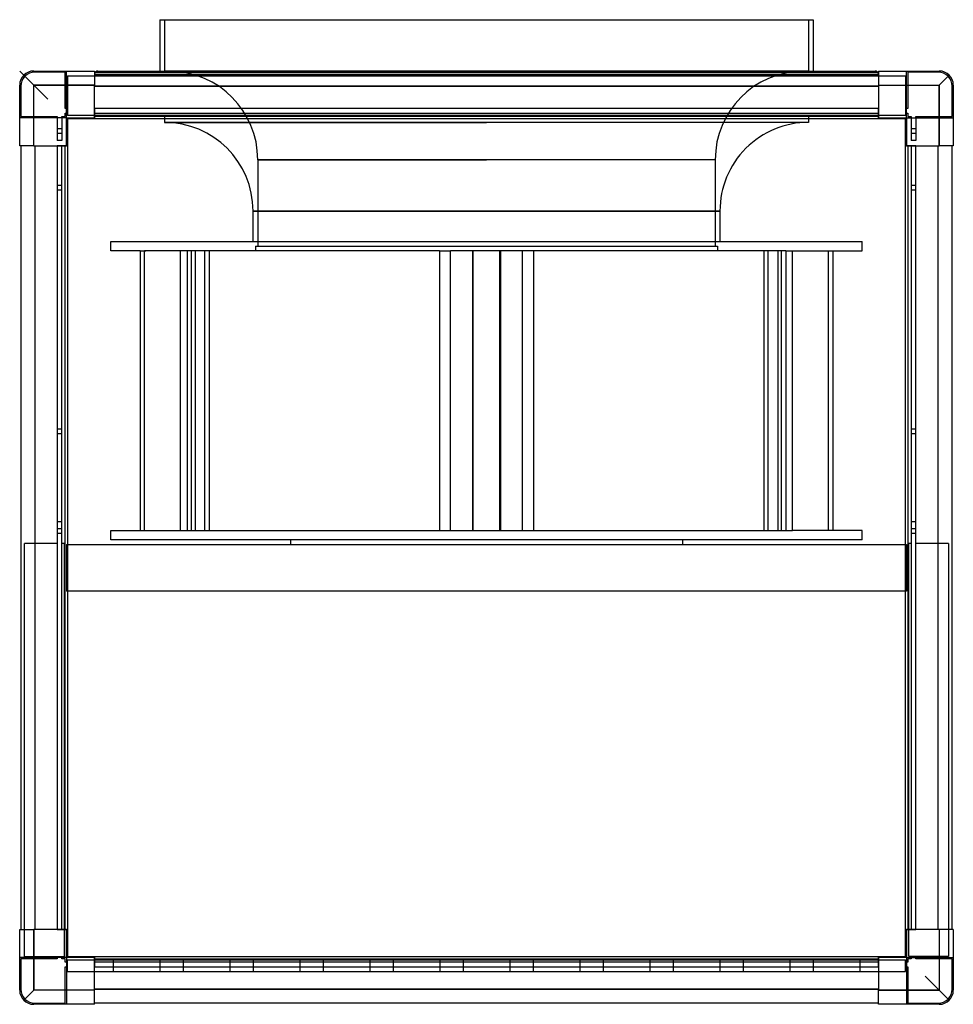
# Model space of a CAD drawing. Header units: millimetres. Extents: x -400 to 400, y -400 to 444.
import ezdxf

# ---------------------------------------------------------------- set-up
doc = ezdxf.new("R2010")
doc.units = ezdxf.units.MM
doc.layers.add('HIDDEN', color=7, linetype='Continuous')
doc.layers.add('THICK', color=7, linetype='Continuous')

msp = doc.modelspace()

# ---------------------------------------------------------------- linework, layer by layer
at = {"layer": 'HIDDEN'}
for p, q in [((-276, 444), (-276, 400)), ((276, 444), (276, 400)), ((-400, 400), (-388, 388)), ((-388, 400), (-388, 400)), ((-388, 400), (-388, 400)), ((-387, 399), (-387, 399)), ((-361, 399), (-387, 399)), ((-361, 399), (-361, 399)), ((-361, 368), (-361, 399)), ((-360, 400), (-360, 400)), ((-360, 360), (-360, 400)), ((-360, 400), (-360, 400)), ((-336, 400), (-336, 400)), ((-336, 400), (-336, 400)), ((-336, 399), (-336, 399)), ((-336, 399), (-336, 399)), ((0, 397), (-336, 397)), ((-336, 397), (0, 397)), ((0, 400), (-276, 400)), ((276, 400), (0, 400)), ((336, 397), (0, 397)), ((0, 397), (336, 397)), ((336, 400), (336, 400)), ((336, 400), (336, 400)), ((336, 399), (336, 399)), ((336, 399), (336, 399)), ((360, 400), (360, 400)), ((360, 400), (360, 400)), ((360, 360), (360, 400)), ((361, 399), (361, 399)), ((387, 399), (361, 399)), ((361, 399), (361, 368)), ((387, 399), (387, 399)), ((388, 400), (388, 400)), ((388, 400), (388, 400)), ((-359, 396), (359, 396)), ((-359, 396), (-359, 362)), ((-359, 396), (-359, 396)), ((359, 396), (359, 396)), ((359, 396), (359, 362)), ((396.49, 396.49), (388, 388)), ((-400, 388), (-400, 388)), ((-400, 388), (-400, 388)), ((-399, 387), (-399, 387)), ((-399, 387), (-399, 361)), ((-388, 336), (-388, 388)), ((-388, 388), (-336, 388)), ((336, 387), (-336, 387)), ((336, 388), (388, 388)), ((388, 388), (388, 336)), ((399, 387), (399, 387)), ((399, 361), (399, 387)), ((400, 388), (400, 388)), ((400, 388), (400, 388)), ((-361, 368), (-361, 368)), ((-360, 368), (-361, 368)), ((-361, 364), (-360, 364)), ((-361, 364), (-361, 364)), ((-361, 361), (-361, 364)), ((-360, 368), (-359, 368)), ((-359, 364), (-360, 364)), ((-359, 368), (-359, 368)), ((-359, 364), (-359, 364)), ((-336, 368), (-336, 368)), ((-336, 368), (-336, 368)), ((336, 368), (-336, 368)), ((-336, 368), (-336, 364)), ((-336, 368), (-336, 368)), ((-336, 368), (-336, 368)), ((-336, 364), (-336, 364)), ((-336, 364), (-336, 364)), ((-336, 364), (-336, 364)), ((-336, 364), (336, 364)), ((-336, 364), (-336, 364)), ((-336, 364), (-336, 361)), ((336, 368), (336, 368)), ((336, 364), (336, 368)), ((336, 368), (336, 368)), ((336, 368), (336, 368)), ((336, 368), (336, 368)), ((336, 364), (336, 364)), ((336, 364), (336, 364)), ((336, 364), (336, 364)), ((336, 364), (336, 364)), ((336, 361), (336, 364)), ((359, 368), (359, 368)), ((359, 368), (360, 368)), ((359, 364), (359, 364)), ((360, 364), (359, 364)), ((361, 368), (360, 368)), ((360, 364), (361, 364)), ((361, 368), (361, 368)), ((361, 364), (361, 364)), ((361, 364), (361, 361)), ((-400, 360), (-400, 360)), ((-360, 360), (-400, 360)), ((-400, 360), (-400, 360)), ((-399, 361), (-399, 361)), ((-399, 361), (-368, 361)), ((-368, 361), (-368, 360)), ((-368, 361), (-368, 361)), ((-368, 360), (-368, 340.5)), ((-364, 361), (-364, 361)), ((-364, 361), (-361, 361)), ((-364, 360), (-364, 361)), ((-364, 360), (-364, 340.5)), ((-361, 361), (-361, 361)), ((-360, 360), (-360, 360)), ((-360, 360), (-360, 360)), ((-360, 360), (-360, 360)), ((-360, 360), (-360, 360)), ((359, 362), (-359, 362)), ((-359, 362), (-359, 362)), ((-359, 359), (-359, 359)), ((-359, 359), (-359, 359)), ((-336, 361), (-336, 360)), ((-336, 361), (-336, 361)), ((-336, 361), (-336, 361)), ((-336, 361), (-336, 361)), ((-336, 361), (-336, 361)), ((-336, 360), (-336, 360)), ((-336, 360), (-336, 360)), ((-336, 360), (-336, 360)), ((-336, 360), (-336, 360)), ((-336, 360), (-336, 360)), ((-336, 360), (-336, 360)), ((-336, 359), (-336, 359)), ((-336, 359), (-336, 359)), ((-276, 362), (-276, 356)), ((0, 356), (-276, 356)), ((-276, 356), (0, 356)), ((276, 356), (0, 356)), ((276, 362), (276, 356)), ((336, 360), (336, 361)), ((336, 361), (336, 361)), ((336, 361), (336, 361)), ((336, 361), (336, 361)), ((336, 361), (336, 361)), ((336, 360), (336, 360)), ((336, 360), (336, 360)), ((336, 360), (336, 360)), ((336, 360), (336, 360)), ((336, 360), (336, 360)), ((336, 360), (336, 360)), ((336, 359), (336, 359)), ((336, 359), (336, 359)), ((359, 362), (359, 362)), ((359, 359), (359, 359)), ((359, 359), (359, 359)), ((360, 360), (360, 360)), ((360, 360), (360, 360)), ((360, 360), (360, 360)), ((360, 360), (360, 360)), ((360, 360), (400, 360)), ((361, 361), (361, 361)), ((361, 361), (364, 361)), ((364, 361), (364, 361)), ((364, 361), (364, 360)), ((364, 360), (364, 340.5)), ((368, 361), (368, 361)), ((368, 360), (368, 361)), ((368, 361), (399, 361)), ((368, 360), (368, 340.5)), ((399, 361), (399, 361)), ((400, 360), (400, 360)), ((400, 360), (400, 360)), ((-364, 350.5), (-368, 350.5)), ((-364, 350.5), (-368, 350.5)), ((-364, 350.5), (-368, 350.5)), ((-364, 350.5), (-368, 350.5)), ((-364, 346.5), (-368, 346.5)), ((-364, 346.5), (-368, 346.5)), ((-364, 346.5), (-368, 346.5)), ((-364, 346.5), (-368, 346.5)), ((368, 350.5), (364, 350.5)), ((368, 350.5), (364, 350.5)), ((368, 350.5), (364, 350.5)), ((368, 350.5), (364, 350.5)), ((368, 346.5), (364, 346.5)), ((368, 346.5), (364, 346.5)), ((368, 346.5), (364, 346.5)), ((368, 346.5), (364, 346.5)), ((-368, 340.5), (-368, 340.5)), ((-364, 340.5), (-368, 340.5)), ((-364, 340.5), (-364, 340.5)), ((368, 340.5), (364, 340.5)), ((364, 340.5), (364, 340.5)), ((368, 340.5), (368, 340.5)), ((-400, 336), (-400, 336)), ((-400, 336), (-400, 336)), ((-399, 336), (-399, 336)), ((-399, 336), (-399, 336)), ((-387, 336), (-387, -336)), ((-368, 336), (-368, 336)), ((-364, 336), (-368, 336)), ((-368, 336), (-368, -336)), ((-368, 336), (-368, 336)), ((-368, 336), (-368, 336)), ((-368, 336), (-368, 336)), ((-364, 336), (-364, 336)), ((-364, 336), (-364, 336)), ((-364, 336), (-364, 336)), ((-364, 336), (-364, 336)), ((-364, -336), (-364, 336)), ((-361, 336), (-364, 336)), ((-361, 336), (-361, 336)), ((-361, 336), (-361, 336)), ((-360, 336), (-361, 336)), ((-361, 336), (-361, 336)), ((-361, 336), (-361, 336)), ((-360, 336), (-360, 336)), ((-360, 336), (-360, 336)), ((-360, 336), (-360, 336)), ((-360, 336), (-360, 336)), ((-360, 336), (-360, 336)), ((-360, 336), (-360, 336)), ((-359, 336), (-359, 336)), ((-359, 336), (-359, 336)), ((359, 336), (359, 336)), ((359, 336), (359, 336)), ((360, 336), (360, 336)), ((360, 336), (360, 336)), ((361, 336), (360, 336)), ((360, 336), (360, 336)), ((360, 336), (360, 336)), ((360, 336), (360, 336)), ((360, 336), (360, 336)), ((364, 336), (361, 336)), ((361, 336), (361, 336)), ((361, 336), (361, 336)), ((361, 336), (361, 336)), ((361, 336), (361, 336)), ((364, 336), (364, -336)), ((364, 336), (364, 336)), ((364, 336), (364, 336)), ((364, 336), (364, 336)), ((364, 336), (364, 336)), ((368, 336), (364, 336)), ((368, 336), (368, 336)), ((368, 336), (368, 336)), ((368, 336), (368, 336)), ((368, 336), (368, 336)), ((368, -336), (368, 336)), ((387, -336), (387, 336)), ((399, 336), (399, 336)), ((399, 336), (399, 336)), ((400, 336), (400, 336)), ((400, 336), (400, 336)), ((0, 324.01), (-196, 324.01)), ((-196, 324.01), (0, 324.01)), ((-196, 324.01), (-196, 250)), ((196, 324.01), (0, 324.01)), ((196, 324.01), (196, 250)), ((-364, 302), (-368, 302)), ((-364, 302), (-368, 302)), ((-364, 298), (-368, 298)), ((-364, 298), (-368, 298)), ((368, 302), (364, 302)), ((368, 302), (364, 302)), ((368, 298), (364, 298)), ((368, 298), (364, 298)), ((-200, 280), (0, 280)), ((-200, 254), (-200, 280)), ((0, 280), (-200, 280)), ((0, 280), (200, 280)), ((200, 280), (0, 280)), ((200, 280), (200, 254)), ((-322, 254), (0, 254)), ((-322, 246), (-322, 254)), ((0, 254), (322, 254)), ((322, 246), (322, 254)), ((-296.8, 246), (-322, 246)), ((-296.8, 246), (-296.8, 6)), ((-296.8, 246), (-291.8, 246)), ((-292.99, 6), (-292.99, 246)), ((-40.25, 246), (-292.99, 246)), ((-262.16, 6), (-262.16, 246)), ((-256.55, 246), (-256.55, 6)), ((-252.84, 6), (-252.84, 246)), ((-249.73, 246), (-249.73, 6)), ((-241.33, 6), (-241.33, 246)), ((-237.6, 246), (-237.6, 6)), ((-198, 250), (0, 250)), ((-198, 250), (-198, 246)), ((-40.25, 246), (-40.25, 6)), ((-40.25, 246), (-30.83, 246)), ((-30.83, 6), (-30.83, 246)), ((0, 246), (-30.83, 246)), ((-12.13, 246), (-12.13, 6)), ((-11.51, 6), (-11.51, 246)), ((0, 250), (198, 250)), ((256.55, 246), (0, 246)), ((11.51, 6), (11.51, 246)), ((12.13, 246), (12.13, 6)), ((30.83, 6), (30.83, 246)), ((40.25, 246), (40.25, 6)), ((198, 250), (198, 246)), ((237.6, 246), (237.6, 6)), ((241.33, 6), (241.33, 246)), ((249.73, 246), (249.73, 6)), ((252.84, 6), (252.84, 246)), ((256.55, 246), (262.16, 246)), ((256.55, 246), (256.55, 6)), ((262.16, 246), (322, 246)), ((262.16, 6), (262.16, 246)), ((292.99, 6), (292.99, 246)), ((296.8, 246), (296.8, 6)), ((-364, 93), (-368, 93)), ((-364, 93), (-368, 93)), ((368, 93), (364, 93)), ((368, 93), (364, 93)), ((-364, 89), (-368, 89)), ((-364, 89), (-368, 89)), ((368, 89), (364, 89)), ((368, 89), (364, 89)), ((-368, 13.5), (-368, 13.5)), ((-364, 13.5), (-368, 13.5)), ((-364, 13.5), (-364, 13.5)), ((364, 13.5), (364, 13.5)), ((368, 13.5), (364, 13.5)), ((368, 13.5), (368, 13.5)), ((-364, 7.5), (-368, 7.5)), ((-364, 7.5), (-368, 7.5)), ((-364, 7.5), (-368, 7.5)), ((-364, 7.5), (-368, 7.5)), ((-364, 3.5), (-368, 3.5)), ((-364, 3.5), (-368, 3.5)), ((-364, 3.5), (-368, 3.5)), ((-364, 3.5), (-368, 3.5)), ((-322, 6), (-296.8, 6)), ((-322, -2), (-322, 6)), ((-296.8, 6), (-291.8, 6)), ((-292.99, 6), (-40.25, 6)), ((-40.25, 6), (-30.83, 6)), ((-30.83, 6), (0, 6)), ((0, 6), (256.55, 6)), ((256.55, 6), (262.16, 6)), ((322, 6), (262.16, 6)), ((322, -2), (322, 6)), ((368, 7.5), (364, 7.5)), ((368, 7.5), (364, 7.5)), ((368, 7.5), (364, 7.5)), ((368, 7.5), (364, 7.5)), ((368, 3.5), (364, 3.5)), ((368, 3.5), (364, 3.5)), ((368, 3.5), (364, 3.5)), ((368, 3.5), (364, 3.5)), ((-368, -5), (-396, -5)), ((-396, -5), (-396, -5)), ((-396, -359), (-396, -5)), ((-368, -5), (-368, -5)), ((-364, -5), (-364, -5)), ((-362, -5), (-364, -5)), ((-362, -5), (-362, -359)), ((-362, -5), (-362, -5)), ((-360, -6), (-360, -6)), ((-360, -6), (360, -6)), ((-360, -6), (-360, -46)), ((0, -2), (-322, -2)), ((-168, -2), (-168, -6)), ((322, -2), (0, -2)), ((168, -2), (168, -6)), ((360, -6), (360, -6)), ((360, -6), (360, -46)), ((364, -5), (362, -5)), ((362, -5), (362, -5)), ((362, -359), (362, -5)), ((364, -5), (364, -5)), ((368, -5), (368, -5)), ((396, -5), (368, -5)), ((396, -5), (396, -359)), ((396, -5), (396, -5)), ((-360, -46), (-360, -46)), ((360, -46), (-360, -46)), ((360, -46), (360, -46)), ((-400, -336), (-400, -336)), ((-400, -336), (-400, -336)), ((-399, -336), (-399, -336)), ((-399, -336), (-399, -336)), ((-388, -388), (-388, -336)), ((-368, -336), (-368, -336)), ((-368, -336), (-368, -336)), ((-368, -336), (-368, -336)), ((-368, -336), (-368, -336)), ((-368, -336), (-364, -336)), ((-364, -336), (-364, -336)), ((-364, -336), (-364, -336)), ((-364, -336), (-364, -336)), ((-364, -336), (-364, -336)), ((-364, -336), (-361, -336)), ((-361, -336), (-361, -336)), ((-361, -336), (-361, -336)), ((-361, -336), (-360, -336)), ((-361, -336), (-361, -336)), ((-361, -336), (-361, -336)), ((-360, -336), (-360, -336)), ((-360, -336), (-360, -336)), ((-360, -336), (-360, -336)), ((-360, -336), (-360, -336)), ((-360, -336), (-360, -336)), ((-360, -336), (-360, -336)), ((-359, -336), (-359, -336)), ((-359, -336), (-359, -336)), ((359, -336), (359, -336)), ((359, -336), (359, -336)), ((360, -336), (360, -336)), ((360, -336), (361, -336)), ((360, -336), (360, -336)), ((360, -336), (360, -336)), ((360, -336), (360, -336)), ((360, -336), (360, -336)), ((360, -336), (360, -336)), ((361, -336), (364, -336)), ((361, -336), (361, -336)), ((361, -336), (361, -336)), ((361, -336), (361, -336)), ((361, -336), (361, -336)), ((364, -336), (364, -336)), ((364, -336), (364, -336)), ((364, -336), (364, -336)), ((364, -336), (364, -336)), ((364, -336), (368, -336)), ((368, -336), (368, -336)), ((368, -336), (368, -336)), ((368, -336), (368, -336)), ((368, -336), (368, -336)), ((388, -336), (388, -388)), ((399, -336), (399, -336)), ((399, -336), (399, -336)), ((400, -336), (400, -336)), ((400, -336), (400, -336)), ((-400, -360), (-400, -360)), ((-360, -360), (-400, -360)), ((-400, -360), (-400, -360)), ((-399, -361), (-399, -361)), ((-399, -361), (-399, -387)), ((-368, -361), (-399, -361)), ((-396, -359), (-362, -359)), ((-396, -359), (-396, -359)), ((-368, -359), (-368, -359)), ((-368, -360), (-368, -359)), ((-368, -360), (-368, -361)), ((-368, -361), (-368, -361)), ((-364, -359), (-364, -359)), ((-364, -360), (-364, -359)), ((-364, -361), (-364, -360)), ((-364, -361), (-364, -361)), ((-361, -361), (-364, -361)), ((-362, -359), (-362, -359)), ((-361, -361), (-361, -361)), ((-361, -364), (-361, -361)), ((-360, -360), (-360, -400)), ((-360, -360), (-360, -360)), ((-360, -360), (-360, -360)), ((-360, -360), (-360, -360)), ((-360, -360), (-360, -360)), ((-359, -359), (-359, -359)), ((-359, -359), (-359, -359)), ((-359, -372), (-359, -362)), ((-359, -362), (-359, -362)), ((-359, -362), (359, -362)), ((-336, -359), (-336, -359)), ((-336, -359), (-336, -359)), ((-336, -360), (-336, -360)), ((-336, -360), (-336, -361)), ((-336, -360), (-336, -360)), ((-336, -360), (-336, -360)), ((-336, -360), (-336, -360)), ((-336, -360), (-336, -360)), ((-336, -360), (-336, -360)), ((-336, -361), (-336, -361)), ((-336, -361), (-336, -364)), ((-336, -361), (-336, -361)), ((-336, -361), (-336, -361)), ((-336, -361), (-336, -361)), ((-320, -362), (-320, -372)), ((-320, -362), (-320, -362)), ((-320, -362), (-320, -362)), ((-320, -362), (-320, -362)), ((-320, -362), (-320, -362)), ((-320, -362), (-320, -362)), ((-320, -362), (-320, -362)), ((-320, -362), (-320, -362)), ((-320, -362), (-320, -362)), ((-320, -362), (-320, -362)), ((-320, -362), (-320, -362)), ((-320, -362), (-320, -362)), ((-280, -362), (-280, -372)), ((-280, -362), (-280, -362)), ((-280, -362), (-280, -362)), ((-280, -362), (-280, -362)), ((-280, -362), (-280, -362)), ((-280, -362), (-280, -362)), ((-280, -362), (-280, -362)), ((-280, -362), (-280, -362)), ((-280, -362), (-280, -362)), ((-280, -362), (-280, -362)), ((-280, -362), (-280, -362)), ((-280, -362), (-280, -362)), ((-260, -362), (-260, -372)), ((-260, -362), (-260, -362)), ((-260, -362), (-260, -362)), ((-260, -362), (-260, -362)), ((-260, -362), (-260, -362)), ((-260, -362), (-260, -362)), ((-260, -362), (-260, -362)), ((-260, -362), (-260, -362)), ((-260, -362), (-260, -362)), ((-260, -362), (-260, -362)), ((-260, -362), (-260, -362)), ((-260, -362), (-260, -362)), ((-220, -362), (-220, -372)), ((-220, -362), (-220, -362)), ((-220, -362), (-220, -362)), ((-220, -362), (-220, -362)), ((-220, -362), (-220, -362)), ((-220, -362), (-220, -362)), ((-220, -362), (-220, -362)), ((-220, -362), (-220, -362)), ((-220, -362), (-220, -362)), ((-220, -362), (-220, -362)), ((-220, -362), (-220, -362)), ((-220, -362), (-220, -362)), ((-200, -362), (-200, -372)), ((-200, -362), (-200, -362)), ((-200, -362), (-200, -362)), ((-200, -362), (-200, -362)), ((-200, -362), (-200, -362)), ((-200, -362), (-200, -362)), ((-200, -362), (-200, -362)), ((-200, -362), (-200, -362)), ((-200, -362), (-200, -362)), ((-200, -362), (-200, -362)), ((-200, -362), (-200, -362)), ((-200, -362), (-200, -362)), ((-160, -362), (-160, -372)), ((-160, -362), (-160, -362)), ((-160, -362), (-160, -362)), ((-160, -362), (-160, -362)), ((-160, -362), (-160, -362)), ((-160, -362), (-160, -362)), ((-160, -362), (-160, -362)), ((-160, -362), (-160, -362)), ((-160, -362), (-160, -362)), ((-160, -362), (-160, -362)), ((-160, -362), (-160, -362)), ((-160, -362), (-160, -362)), ((-140, -362), (-140, -372)), ((-140, -362), (-140, -362)), ((-140, -362), (-140, -362)), ((-140, -362), (-140, -362)), ((-140, -362), (-140, -362)), ((-140, -362), (-140, -362)), ((-140, -362), (-140, -362)), ((-140, -362), (-140, -362)), ((-140, -362), (-140, -362)), ((-140, -362), (-140, -362)), ((-140, -362), (-140, -362)), ((-140, -362), (-140, -362)), ((-100, -362), (-100, -372)), ((-100, -362), (-100, -362)), ((-100, -362), (-100, -362)), ((-100, -362), (-100, -362)), ((-100, -362), (-100, -362)), ((-100, -362), (-100, -362)), ((-100, -362), (-100, -362)), ((-100, -362), (-100, -362)), ((-100, -362), (-100, -362)), ((-100, -362), (-100, -362)), ((-100, -362), (-100, -362)), ((-100, -362), (-100, -362)), ((-80, -362), (-80, -372)), ((-80, -362), (-80, -362)), ((-80, -362), (-80, -362)), ((-80, -362), (-80, -362)), ((-80, -362), (-80, -362)), ((-80, -362), (-80, -362)), ((-80, -362), (-80, -362)), ((-80, -362), (-80, -362)), ((-80, -362), (-80, -362)), ((-80, -362), (-80, -362)), ((-80, -362), (-80, -362)), ((-80, -362), (-80, -362)), ((-40, -362), (-40, -372)), ((-40, -362), (-40, -362)), ((-40, -362), (-40, -362)), ((-40, -362), (-40, -362)), ((-40, -362), (-40, -362)), ((-40, -362), (-40, -362)), ((-40, -362), (-40, -362)), ((-40, -362), (-40, -362)), ((-40, -362), (-40, -362)), ((-40, -362), (-40, -362)), ((-40, -362), (-40, -362)), ((-40, -362), (-40, -362)), ((-20, -362), (-20, -372)), ((-20, -362), (-20, -362)), ((-20, -362), (-20, -362)), ((-20, -362), (-20, -362)), ((-20, -362), (-20, -362)), ((-20, -362), (-20, -362)), ((-20, -362), (-20, -362)), ((-20, -362), (-20, -362)), ((-20, -362), (-20, -362)), ((-20, -362), (-20, -362)), ((-20, -362), (-20, -362)), ((-20, -362), (-20, -362)), ((20, -362), (20, -372)), ((20, -362), (20, -362)), ((20, -362), (20, -362)), ((20, -362), (20, -362)), ((20, -362), (20, -362)), ((20, -362), (20, -362)), ((20, -362), (20, -362)), ((20, -362), (20, -362)), ((20, -362), (20, -362)), ((20, -362), (20, -362)), ((20, -362), (20, -362)), ((20, -362), (20, -362)), ((40, -362), (40, -372)), ((40, -362), (40, -362)), ((40, -362), (40, -362)), ((40, -362), (40, -362)), ((40, -362), (40, -362)), ((40, -362), (40, -362)), ((40, -362), (40, -362)), ((40, -362), (40, -362)), ((40, -362), (40, -362)), ((40, -362), (40, -362)), ((40, -362), (40, -362)), ((40, -362), (40, -362)), ((80, -362), (80, -372)), ((80, -362), (80, -362)), ((80, -362), (80, -362)), ((80, -362), (80, -362)), ((80, -362), (80, -362)), ((80, -362), (80, -362)), ((80, -362), (80, -362)), ((80, -362), (80, -362)), ((80, -362), (80, -362)), ((80, -362), (80, -362)), ((80, -362), (80, -362)), ((80, -362), (80, -362)), ((100, -362), (100, -372)), ((100, -362), (100, -362)), ((100, -362), (100, -362)), ((100, -362), (100, -362)), ((100, -362), (100, -362)), ((100, -362), (100, -362)), ((100, -362), (100, -362)), ((100, -362), (100, -362)), ((100, -362), (100, -362)), ((100, -362), (100, -362)), ((100, -362), (100, -362)), ((100, -362), (100, -362)), ((140, -362), (140, -372)), ((140, -362), (140, -362)), ((140, -362), (140, -362)), ((140, -362), (140, -362)), ((140, -362), (140, -362)), ((140, -362), (140, -362)), ((140, -362), (140, -362)), ((140, -362), (140, -362)), ((140, -362), (140, -362)), ((140, -362), (140, -362)), ((140, -362), (140, -362)), ((140, -362), (140, -362)), ((160, -362), (160, -372)), ((160, -362), (160, -362)), ((160, -362), (160, -362)), ((160, -362), (160, -362)), ((160, -362), (160, -362)), ((160, -362), (160, -362)), ((160, -362), (160, -362)), ((160, -362), (160, -362)), ((160, -362), (160, -362)), ((160, -362), (160, -362)), ((160, -362), (160, -362)), ((160, -362), (160, -362)), ((200, -362), (200, -372)), ((200, -362), (200, -362)), ((200, -362), (200, -362)), ((200, -362), (200, -362)), ((200, -362), (200, -362)), ((200, -362), (200, -362)), ((200, -362), (200, -362)), ((200, -362), (200, -362)), ((200, -362), (200, -362)), ((200, -362), (200, -362)), ((200, -362), (200, -362)), ((200, -362), (200, -362)), ((220, -362), (220, -372)), ((220, -362), (220, -362)), ((220, -362), (220, -362)), ((220, -362), (220, -362)), ((220, -362), (220, -362)), ((220, -362), (220, -362)), ((220, -362), (220, -362)), ((220, -362), (220, -362)), ((220, -362), (220, -362)), ((220, -362), (220, -362)), ((220, -362), (220, -362)), ((220, -362), (220, -362)), ((260, -362), (260, -372)), ((260, -362), (260, -362)), ((260, -362), (260, -362)), ((260, -362), (260, -362)), ((260, -362), (260, -362)), ((260, -362), (260, -362)), ((260, -362), (260, -362)), ((260, -362), (260, -362)), ((260, -362), (260, -362)), ((260, -362), (260, -362)), ((260, -362), (260, -362)), ((260, -362), (260, -362)), ((280, -362), (280, -372)), ((280, -362), (280, -362)), ((280, -362), (280, -362)), ((280, -362), (280, -362)), ((280, -362), (280, -362)), ((280, -362), (280, -362)), ((280, -362), (280, -362)), ((280, -362), (280, -362)), ((280, -362), (280, -362)), ((280, -362), (280, -362)), ((280, -362), (280, -362)), ((280, -362), (280, -362)), ((320, -362), (320, -372)), ((320, -362), (320, -362)), ((320, -362), (320, -362)), ((320, -362), (320, -362)), ((320, -362), (320, -362)), ((320, -362), (320, -362)), ((320, -362), (320, -362)), ((320, -362), (320, -362)), ((320, -362), (320, -362)), ((320, -362), (320, -362)), ((320, -362), (320, -362)), ((320, -362), (320, -362)), ((336, -359), (336, -359)), ((336, -359), (336, -359)), ((336, -360), (336, -360)), ((336, -361), (336, -360)), ((336, -360), (336, -360)), ((336, -360), (336, -360)), ((336, -360), (336, -360)), ((336, -360), (336, -360)), ((336, -360), (336, -360)), ((336, -361), (336, -361)), ((336, -364), (336, -361)), ((336, -361), (336, -361)), ((336, -361), (336, -361)), ((336, -361), (336, -361)), ((359, -359), (359, -359)), ((359, -359), (359, -359)), ((359, -372), (359, -362)), ((359, -362), (359, -362)), ((360, -360), (400, -360)), ((360, -360), (360, -360)), ((360, -360), (360, -360)), ((360, -360), (360, -400)), ((360, -360), (360, -360)), ((360, -360), (360, -360)), ((361, -361), (361, -361)), ((364, -361), (361, -361)), ((361, -361), (361, -364)), ((396, -359), (362, -359)), ((362, -359), (362, -359)), ((364, -359), (364, -359)), ((364, -360), (364, -359)), ((364, -360), (364, -361)), ((364, -361), (364, -361)), ((368, -359), (368, -359)), ((368, -360), (368, -359)), ((368, -361), (368, -360)), ((368, -361), (368, -361)), ((399, -361), (368, -361)), ((396, -359), (396, -359)), ((399, -361), (399, -361)), ((399, -387), (399, -361)), ((400, -360), (400, -360)), ((400, -360), (400, -360)), ((-361, -364), (-361, -364)), ((-360, -364), (-361, -364)), ((-361, -368), (-360, -368)), ((-361, -368), (-361, -368)), ((-361, -399), (-361, -368)), ((-360, -364), (-359, -364)), ((-359, -368), (-360, -368)), ((-359, -364), (-359, -364)), ((-359, -368), (-359, -368)), ((-336, -364), (-336, -364)), ((-336, -364), (-336, -364)), ((336, -364), (-336, -364)), ((-336, -364), (-336, -368)), ((-336, -364), (-336, -364)), ((-336, -364), (-336, -364)), ((-336, -368), (-336, -368)), ((-336, -368), (-336, -368)), ((-336, -368), (336, -368)), ((-336, -368), (-336, -368)), ((-336, -368), (-336, -368)), ((336, -364), (336, -364)), ((336, -364), (336, -364)), ((336, -368), (336, -364)), ((336, -364), (336, -364)), ((336, -364), (336, -364)), ((336, -368), (336, -368)), ((336, -368), (336, -368)), ((336, -368), (336, -368)), ((336, -368), (336, -368)), ((359, -364), (359, -364)), ((359, -364), (360, -364)), ((359, -368), (359, -368)), ((360, -368), (359, -368)), ((361, -364), (360, -364)), ((360, -368), (361, -368)), ((361, -364), (361, -364)), ((361, -368), (361, -368)), ((361, -368), (361, -399)), ((-359, -372), (-359, -372)), ((-359, -372), (359, -372)), ((-320, -372), (-320, -372)), ((-320, -372), (-320, -372)), ((-320, -372), (-320, -372)), ((-320, -372), (-320, -372)), ((-320, -372), (-320, -372)), ((-320, -372), (-320, -372)), ((-320, -372), (-320, -372)), ((-320, -372), (-320, -372)), ((-320, -372), (-320, -372)), ((-320, -372), (-320, -372)), ((-320, -372), (-320, -372)), ((-280, -372), (-280, -372)), ((-280, -372), (-280, -372)), ((-280, -372), (-280, -372)), ((-280, -372), (-280, -372)), ((-280, -372), (-280, -372)), ((-280, -372), (-280, -372)), ((-280, -372), (-280, -372)), ((-280, -372), (-280, -372)), ((-280, -372), (-280, -372)), ((-280, -372), (-280, -372)), ((-280, -372), (-280, -372)), ((-260, -372), (-260, -372)), ((-260, -372), (-260, -372)), ((-260, -372), (-260, -372)), ((-260, -372), (-260, -372)), ((-260, -372), (-260, -372)), ((-260, -372), (-260, -372)), ((-260, -372), (-260, -372)), ((-260, -372), (-260, -372)), ((-260, -372), (-260, -372)), ((-260, -372), (-260, -372)), ((-260, -372), (-260, -372)), ((-220, -372), (-220, -372)), ((-220, -372), (-220, -372)), ((-220, -372), (-220, -372)), ((-220, -372), (-220, -372)), ((-220, -372), (-220, -372)), ((-220, -372), (-220, -372)), ((-220, -372), (-220, -372)), ((-220, -372), (-220, -372)), ((-220, -372), (-220, -372)), ((-220, -372), (-220, -372)), ((-220, -372), (-220, -372)), ((-200, -372), (-200, -372)), ((-200, -372), (-200, -372)), ((-200, -372), (-200, -372)), ((-200, -372), (-200, -372)), ((-200, -372), (-200, -372)), ((-200, -372), (-200, -372)), ((-200, -372), (-200, -372)), ((-200, -372), (-200, -372)), ((-200, -372), (-200, -372)), ((-200, -372), (-200, -372)), ((-200, -372), (-200, -372)), ((-160, -372), (-160, -372)), ((-160, -372), (-160, -372)), ((-160, -372), (-160, -372)), ((-160, -372), (-160, -372)), ((-160, -372), (-160, -372)), ((-160, -372), (-160, -372)), ((-160, -372), (-160, -372)), ((-160, -372), (-160, -372)), ((-160, -372), (-160, -372)), ((-160, -372), (-160, -372)), ((-160, -372), (-160, -372)), ((-140, -372), (-140, -372)), ((-140, -372), (-140, -372)), ((-140, -372), (-140, -372)), ((-140, -372), (-140, -372)), ((-140, -372), (-140, -372)), ((-140, -372), (-140, -372)), ((-140, -372), (-140, -372)), ((-140, -372), (-140, -372)), ((-140, -372), (-140, -372)), ((-140, -372), (-140, -372)), ((-140, -372), (-140, -372)), ((-100, -372), (-100, -372)), ((-100, -372), (-100, -372)), ((-100, -372), (-100, -372)), ((-100, -372), (-100, -372)), ((-100, -372), (-100, -372)), ((-100, -372), (-100, -372)), ((-100, -372), (-100, -372)), ((-100, -372), (-100, -372)), ((-100, -372), (-100, -372)), ((-100, -372), (-100, -372)), ((-100, -372), (-100, -372)), ((-80, -372), (-80, -372)), ((-80, -372), (-80, -372)), ((-80, -372), (-80, -372)), ((-80, -372), (-80, -372)), ((-80, -372), (-80, -372)), ((-80, -372), (-80, -372)), ((-80, -372), (-80, -372)), ((-80, -372), (-80, -372)), ((-80, -372), (-80, -372)), ((-80, -372), (-80, -372)), ((-80, -372), (-80, -372)), ((-40, -372), (-40, -372)), ((-40, -372), (-40, -372)), ((-40, -372), (-40, -372)), ((-40, -372), (-40, -372)), ((-40, -372), (-40, -372)), ((-40, -372), (-40, -372)), ((-40, -372), (-40, -372)), ((-40, -372), (-40, -372)), ((-40, -372), (-40, -372)), ((-40, -372), (-40, -372)), ((-40, -372), (-40, -372)), ((-20, -372), (-20, -372)), ((-20, -372), (-20, -372)), ((-20, -372), (-20, -372)), ((-20, -372), (-20, -372)), ((-20, -372), (-20, -372)), ((-20, -372), (-20, -372)), ((-20, -372), (-20, -372)), ((-20, -372), (-20, -372)), ((-20, -372), (-20, -372)), ((-20, -372), (-20, -372)), ((-20, -372), (-20, -372)), ((20, -372), (20, -372)), ((20, -372), (20, -372)), ((20, -372), (20, -372)), ((20, -372), (20, -372)), ((20, -372), (20, -372)), ((20, -372), (20, -372)), ((20, -372), (20, -372)), ((20, -372), (20, -372)), ((20, -372), (20, -372)), ((20, -372), (20, -372)), ((20, -372), (20, -372)), ((40, -372), (40, -372)), ((40, -372), (40, -372)), ((40, -372), (40, -372)), ((40, -372), (40, -372)), ((40, -372), (40, -372)), ((40, -372), (40, -372)), ((40, -372), (40, -372)), ((40, -372), (40, -372)), ((40, -372), (40, -372)), ((40, -372), (40, -372)), ((40, -372), (40, -372)), ((80, -372), (80, -372)), ((80, -372), (80, -372)), ((80, -372), (80, -372)), ((80, -372), (80, -372)), ((80, -372), (80, -372)), ((80, -372), (80, -372)), ((80, -372), (80, -372)), ((80, -372), (80, -372)), ((80, -372), (80, -372)), ((80, -372), (80, -372)), ((80, -372), (80, -372)), ((100, -372), (100, -372)), ((100, -372), (100, -372)), ((100, -372), (100, -372)), ((100, -372), (100, -372)), ((100, -372), (100, -372)), ((100, -372), (100, -372)), ((100, -372), (100, -372)), ((100, -372), (100, -372)), ((100, -372), (100, -372)), ((100, -372), (100, -372)), ((100, -372), (100, -372)), ((140, -372), (140, -372)), ((140, -372), (140, -372)), ((140, -372), (140, -372)), ((140, -372), (140, -372)), ((140, -372), (140, -372)), ((140, -372), (140, -372)), ((140, -372), (140, -372)), ((140, -372), (140, -372)), ((140, -372), (140, -372)), ((140, -372), (140, -372)), ((140, -372), (140, -372)), ((160, -372), (160, -372)), ((160, -372), (160, -372)), ((160, -372), (160, -372)), ((160, -372), (160, -372)), ((160, -372), (160, -372)), ((160, -372), (160, -372)), ((160, -372), (160, -372)), ((160, -372), (160, -372)), ((160, -372), (160, -372)), ((160, -372), (160, -372)), ((160, -372), (160, -372)), ((200, -372), (200, -372)), ((200, -372), (200, -372)), ((200, -372), (200, -372)), ((200, -372), (200, -372)), ((200, -372), (200, -372)), ((200, -372), (200, -372)), ((200, -372), (200, -372)), ((200, -372), (200, -372)), ((200, -372), (200, -372)), ((200, -372), (200, -372)), ((200, -372), (200, -372)), ((220, -372), (220, -372)), ((220, -372), (220, -372)), ((220, -372), (220, -372)), ((220, -372), (220, -372)), ((220, -372), (220, -372)), ((220, -372), (220, -372)), ((220, -372), (220, -372)), ((220, -372), (220, -372)), ((220, -372), (220, -372)), ((220, -372), (220, -372)), ((220, -372), (220, -372)), ((260, -372), (260, -372)), ((260, -372), (260, -372)), ((260, -372), (260, -372)), ((260, -372), (260, -372)), ((260, -372), (260, -372)), ((260, -372), (260, -372)), ((260, -372), (260, -372)), ((260, -372), (260, -372)), ((260, -372), (260, -372)), ((260, -372), (260, -372)), ((260, -372), (260, -372)), ((280, -372), (280, -372)), ((280, -372), (280, -372)), ((280, -372), (280, -372)), ((280, -372), (280, -372)), ((280, -372), (280, -372)), ((280, -372), (280, -372)), ((280, -372), (280, -372)), ((280, -372), (280, -372)), ((280, -372), (280, -372)), ((280, -372), (280, -372)), ((280, -372), (280, -372)), ((320, -372), (320, -372)), ((320, -372), (320, -372)), ((320, -372), (320, -372)), ((320, -372), (320, -372)), ((320, -372), (320, -372)), ((320, -372), (320, -372)), ((320, -372), (320, -372)), ((320, -372), (320, -372)), ((320, -372), (320, -372)), ((320, -372), (320, -372)), ((320, -372), (320, -372)), ((359, -372), (359, -372)), ((396.49, -396.49), (376, -376)), ((-400, -388), (-400, -388)), ((-400, -388), (-400, -388)), ((-399, -387), (-399, -387)), ((-396.49, -396.49), (-388, -388)), ((-336, -388), (-388, -388)), ((-336, -387), (336, -387)), ((388, -388), (336, -388)), ((399, -387), (399, -387)), ((400, -388), (400, -388)), ((400, -388), (400, -388)), ((-388, -400), (-388, -400)), ((-388, -400), (-388, -400)), ((-387, -399), (-387, -399)), ((-387, -399), (-361, -399)), ((-361, -399), (-361, -399)), ((-360, -400), (-360, -400)), ((-360, -400), (-360, -400)), ((-336, -399), (-336, -399)), ((-336, -399), (-336, -399)), ((-336, -400), (-336, -400)), ((-336, -400), (-336, -400)), ((336, -399), (336, -399)), ((336, -399), (336, -399)), ((336, -400), (336, -400)), ((336, -400), (336, -400)), ((360, -400), (360, -400)), ((360, -400), (360, -400)), ((361, -399), (387, -399)), ((361, -399), (361, -399)), ((387, -399), (387, -399)), ((388, -400), (388, -400)), ((388, -400), (388, -400))]:
    msp.add_line(p, q, dxfattribs=at)
for centre, radius, start, end in [((-387, 387), 12, 89.99998, 180.00002), ((-333, 397), 3, 138.18951, 180.00002), ((-272, 324.01), 76, 0, 89.07053), ((272, 324.01), 76, 90.92949, 180.00002), ((333, 397), 3, 0, 41.81051), ((387, 387), 12, 0, 89.99998), ((-276, 280), 76, 0, 89.99998), ((276, 280), 76, 89.99998, 180.00002), ((-387, -387), 12, 180.00002, 270.00002), ((387, -387), 12, 270.00002, 0)]:
    msp.add_arc(centre, radius, start, end, dxfattribs=at)
at = {"layer": 'THICK'}
for p, q in [((-280, 444), (0, 444)), ((-280, 444), (-280, 400)), ((0, 444), (280, 444)), ((280, 444), (280, 400)), ((-388, 400), (-336, 400)), ((-336, 400), (-336, 388)), ((-336, 399), (336, 399)), ((-333, 400), (333, 400)), ((336, 400), (336, 388)), ((336, 400), (388, 400)), ((-396.49, 396.49), (-376, 376)), ((388, 388), (396.49, 396.49)), ((-400, 336), (-400, 388)), ((-388, 336), (-388, 388)), ((-336, 388), (-388, 388)), ((-336, 360), (-336, 388)), ((-336, 387), (336, 387)), ((336, 388), (336, 360)), ((336, 388), (388, 388)), ((388, 336), (388, 388)), ((400, 388), (400, 336)), ((-360, 336), (-360, 360)), ((-360, 360), (-336, 360)), ((359, 359), (-359, 359)), ((-359, 359), (-359, -359)), ((336, 361), (-336, 361)), ((-336, 360), (-336, 359)), ((336, 360), (336, 359)), ((336, 360), (360, 360)), ((359, -359), (359, 359)), ((360, 360), (360, 336)), ((-388, 336), (-400, 336)), ((-399, 336), (-399, -336)), ((-388, 336), (-360, 336)), ((-387, 336), (-387, -336)), ((-361, -336), (-361, 336)), ((-359, 336), (-360, 336)), ((360, 336), (359, 336)), ((360, 336), (388, 336)), ((361, 336), (361, -336)), ((387, -336), (387, 336)), ((400, 336), (388, 336)), ((399, -336), (399, 336)), ((-400, -336), (-388, -336)), ((-400, -388), (-400, -336)), ((-360, -336), (-388, -336)), ((-388, -336), (-388, -388)), ((-360, -336), (-359, -336)), ((-360, -360), (-360, -336)), ((359, -336), (360, -336)), ((388, -336), (360, -336)), ((360, -336), (360, -360)), ((400, -336), (388, -336)), ((388, -336), (388, -388)), ((400, -336), (400, -388)), ((-336, -360), (-360, -360)), ((-359, -359), (359, -359)), ((-336, -360), (-336, -359)), ((-336, -388), (-336, -360)), ((-336, -361), (336, -361)), ((336, -360), (336, -359)), ((336, -360), (336, -388)), ((360, -360), (336, -360)), ((-388, -388), (-396.49, -396.49)), ((-336, -388), (-388, -388)), ((336, -387), (-336, -387)), ((-336, -400), (-336, -388)), ((336, -400), (336, -388)), ((336, -388), (388, -388)), ((388, -388), (396.49, -396.49)), ((-336, -400), (-388, -400)), ((336, -399), (-336, -399)), ((388, -400), (336, -400))]:
    msp.add_line(p, q, dxfattribs=at)
for centre, start, end in [((-333, 397), 89.99998, 138.18951), ((333, 397), 41.81051, 89.99998)]:
    msp.add_arc(centre, 3, start, end, dxfattribs=at)
for centre, major_axis, start_param, end_param in [((-388, 388), (-12, 0), -1.570796, -0.785398), ((388, 388), (12, 0), 0.785398, 1.570796), ((-388, 388), (0, 12), 0.785398, 1.570796), ((388, 388), (0, 12), -1.570796, -0.785398), ((-388, -388), (0, -12), -1.570796, -0.785398), ((388, -388), (0, -12), 0.785398, 1.570796), ((-388, -388), (-12, 0), 0.785398, 1.570796), ((388, -388), (12, 0), -1.570796, -0.785398)]:
    msp.add_ellipse(centre, major_axis=major_axis, ratio=1, start_param=start_param, end_param=end_param, dxfattribs=at)

doc.saveas('drawing.dxf')
